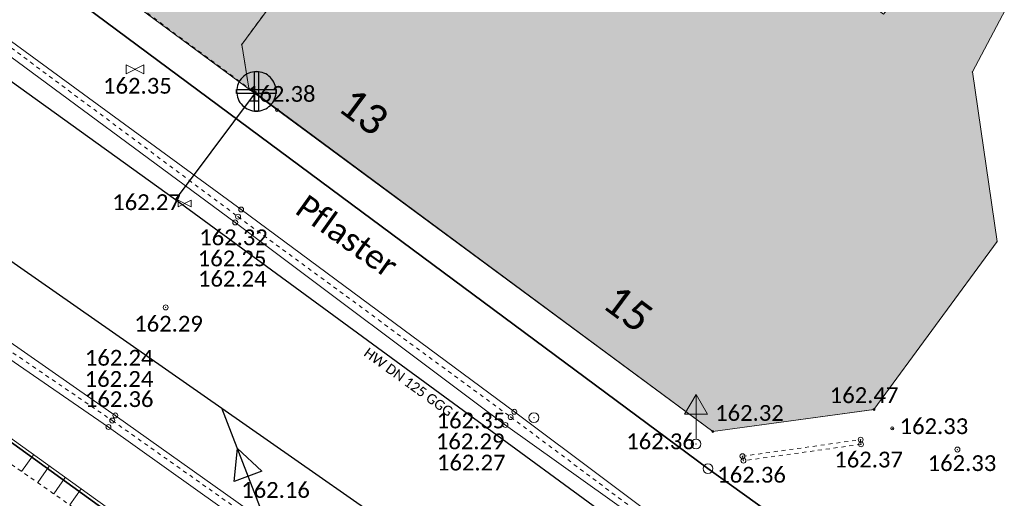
# Model space of a CAD drawing. Header units: metres. Extents: x 32397213 to 32398908, y 5500100 to 5502306.
# Tile 29 of 38: x 32398213 to 32398238, y 5500825 to 5500837. Entities that reach past the tile are written whole.
import ezdxf

# ---------------------------------------------------------------- set-up
doc = ezdxf.new("R2010")
doc.units = ezdxf.units.M
doc.header["$PDSIZE"] = 2.5
for name, pattern in [('1', [0]), ('2', [0.16, 0.06, -0.1]), ('3', [0.26, 0.11, -0.15])]:
    doc.linetypes.add(name, pattern=pattern)
doc.layers.get('0').update_dxf_attribs({"linetype": 'CONTINUOUS'})
for name, color, linetype, lineweight in [('01_A-KM-Haltungen', 7, '1', 25), ('01_A-R-Regeneinlauf', 7, '1', 25), ('01_W-Hausanschluß', 7, '1', 25), ('01_W-Leitung-AW', 7, '1', 25), ('01_W-Leitung-HW', 7, '1', 25), ('01_W-Leitung-HW_LA', 7, '1', 25), ('AX_BesondererGebaeudepunkt_G2200', 7, '1', 18), ('AX_Flurstueck', 7, '1', 18), ('AX_Gebaeude', 7, '1', 18), ('AX_Grenzpunkt_V1000_G2200', 7, '1', 18), ('AX_LagebezeichnungMitHausnummer', 7, '1', 18), ('AX_SonstigerVermessungspunkt_V1000_G2200', 7, '1', 18), ('AX_SonstigesBauwerkOderSonstigeEinrichtung', 7, '1', 18), ('BESCHRIFTUNG', 7, '1', 13), ('H_GAS_SCHIEBER', 7, '1', 18), ('H_GEBAEUDE_LICHTSCHACHT', 7, '1', 13), ('H_KANAL_EINL_QUAD', 7, '1', 13), ('H_KANALHALTUNG_RW_RR', 7, '1', 18), ('H_RINNE', 7, '1', 13), ('H_VERKEHRSSCHILD', 7, '1', 18), ('H_WASSER_HAS', 7, '1', 18), ('L_RINNE', 7, '1', 13), ('S_GAS_SCHIEBER', 7, '1', 18), ('S_GEBAEUDE_LICHTSCHACHT', 7, '1', 13), ('S_KANALHALTUNG_RW_RR', 7, '1', 18), ('S_RINNE', 7, '1', 13), ('S_VERKEHRSSCHILD', 7, '1', 18), ('S_WASSER_HAS', 7, '1', 18)]:
    doc.layers.add(name, color=color, linetype=linetype, lineweight=lineweight)
for name, color, linetype, lineweight, true_color in [('A_AX_Gebaeude', 7, '1', 18, 0x999999), ('A_AX_SonstigesBauwerkOderSonstigeEinrichtung', 7, '1', 18, 0xcccccc), ('H_BORDSTEIN_HOCH', 7, '1', 13, 0x004000), ('H_BORDSTEIN_RUND', 7, '1', 13, 0x004000), ('H_GEBAEUDE_OEFFENTL', 1, '1', 13, 0xff0000), ('H_STRASSENACHSE', 7, '1', 13, 0xbb005e), ('H_STRASSENRAND', 7, '1', 13, 0x008080), ('H_TOPO', 7, '1', 13, 0x008000), ('L_BORDSTEIN_HOCH', 7, '1', 13, 0x004000), ('L_BORDSTEIN_RUND', 7, '1', 13, 0x004000), ('L_GEBAEUDE_OEFFENTL', 1, '1', 13, 0xff0000), ('L_MAUERN_OBEN', 7, '1', 13, 0xff0080), ('L_MAUERN_UNTEN', 7, '1', 13, 0xff8000), ('L_STRASSENRAND', 7, '1', 13, 0x008080), ('S_BORDSTEIN_HOCH', 7, '1', 13, 0x004000), ('S_BORDSTEIN_RUND', 7, '1', 13, 0x004000), ('S_GEBAEUDE_OEFFENTL', 1, '1', 13, 0xff0000), ('S_STRASSENACHSE', 7, '1', 13, 0xbb005e), ('S_STRASSENRAND', 7, '1', 13, 0x008080), ('S_TOPO', 7, '1', 13, 0x008000)]:
    doc.layers.add(name, color=color, linetype=linetype, lineweight=lineweight, true_color=true_color)
doc.styles.add('0', font='calibri.ttf')

# ---------------------------------------------------------------- blocks, each defined once
blk = doc.blocks.new('61')
at = {"color": 0}
for p, q in [((-0.447, 0.224), (-0.447, -0.224)), ((-0.447, 0.224), (-0.447, -0.224)), ((-0.447, -0.224), (0.447, 0.224)), ((0.447, -0.224), (-0.447, 0.224)), ((0.447, 0.224), (0.447, -0.224))]:
    blk.add_line(p, q, dxfattribs=at)
blk = doc.blocks.new('-1')
at = {"color": 0}
blk.add_circle((0, 0), 0.5, dxfattribs=at)
blk.add_point((0, 0), dxfattribs=at)
blk = doc.blocks.new('99')
at = {"color": 0}
blk.add_point((0, 0), dxfattribs=at)
blk = doc.blocks.new('1')
at = {"color": 0}
blk.add_circle((0, 0), 0.5, dxfattribs=at)
blk.add_point((0, 0), dxfattribs=at)
blk = doc.blocks.new('7')
at = {"color": 0}
for p, q in [((-0.433, -0.25), (0, 0.5)), ((0, 0.5), (0.433, -0.25)), ((0, 0.5), (0, -0.25)), ((0.433, -0.25), (-0.433, -0.25))]:
    blk.add_line(p, q, dxfattribs=at)
blk.add_solid([(0, 0.5), (0.433, -0.25), (-0.433, -0.25)], dxfattribs=at)
blk = doc.blocks.new('76')
at = {"color": 0}
blk.add_line((0, 0.05), (0, 0.3), dxfattribs=at)
for name, p, xscale, yscale, zscale in [('7', (0, 0.367), 0.267, 0.267, 0.267), ('1', (0, 0), 0.1, 0.1, 0.1)]:
    blk.add_blockref(name, p, dxfattribs=dict(at, xscale=xscale, yscale=yscale, zscale=zscale))

msp = doc.modelspace()

# ---------------------------------------------------------------- hatches: boundary and pattern name
at = {"layer": 'A_AX_Gebaeude', "linetype": 'Continuous', "lineweight": 13}
msp.add_hatch(color=256, dxfattribs=at).paths.add_polyline_path([(32398225.207, 5500844.549), (32398224.105, 5500844.36), (32398223.437, 5500843.462), (32398222.668, 5500843.342), (32398220.164, 5500839.933), (32398220.284, 5500839.165), (32398218.474, 5500836.71), (32398218.65, 5500835.601), (32398230.395, 5500826.918), (32398234.473, 5500827.472), (32398237.591, 5500831.722), (32398236.97, 5500836.012), (32398237.88, 5500837.735), (32398235.726, 5500838.739), (32398234.717, 5500837.473)], flags=0)
at = {"layer": 'A_AX_SonstigesBauwerkOderSonstigeEinrichtung', "linetype": 'Continuous', "lineweight": 13}
msp.add_hatch(color=256, dxfattribs=at).paths.add_polyline_path([(32398214.636, 5500838.568), (32398218.65, 5500835.601), (32398218.474, 5500836.71), (32398220.284, 5500839.165), (32398220.164, 5500839.933), (32398222.668, 5500843.342), (32398223.437, 5500843.462), (32398224.105, 5500844.36), (32398225.207, 5500844.549), (32398221.836, 5500847.078), (32398221.345, 5500847.423), (32398221.163, 5500847.183)], flags=0)

# ---------------------------------------------------------------- linework, layer by layer
at = {"layer": '01_A-KM-Haltungen', "color": 212, "ltscale": 0.5, "true_color": 0xe132e1}
msp.add_polyline3d([(32398173.837, 5500858.331, 162.578), (32398174.247, 5500858.045, 159.798), (32398175.864, 5500856.886, 162.543), (32398195.725, 5500843.023, 162.389), (32398197.152, 5500842.027, 162.378), (32398197.423, 5500841.839, 162.376), (32398198.177, 5500841.312, 162.37), (32398200.67, 5500839.572, 162.351), (32398210.552, 5500832.676, 162.274), (32398217.965, 5500827.503, 162.217), (32398223.595, 5500823.574, 159.545), (32398224.005, 5500823.289, 162.165)], dxfattribs=at)
at = {"layer": '01_A-R-Regeneinlauf', "color": 132, "ltscale": 0.5, "true_color": 0x00e5e5}
msp.add_polyline3d([(32398219.034, 5500824.757, 0), (32398217.965, 5500827.503, 0)], dxfattribs=at)
at = {"layer": '01_A-R-Regeneinlauf', "color": 153, "ltscale": 0.375, "true_color": 0x72a5cf}
msp.add_polyline3d([(32398218.284, 5500825.646, 0), (32398218.365, 5500826.48, 0), (32398218.984, 5500825.914, 0), (32398218.284, 5500825.646, 0)], close=True, dxfattribs=at)
at = {"layer": '01_W-Hausanschluß', "color": 5, "ltscale": 0.5, "true_color": 0x0000ff}
for points in [[(32398218.842, 5500836.021, 40.539), (32398218.793, 5500836.019, 40.539), (32398218.744, 5500836.011, 40.539), (32398218.697, 5500835.999, 40.539), (32398218.651, 5500835.983, 40.539), (32398218.606, 5500835.962, 40.539), (32398218.564, 5500835.937, 40.539), (32398218.525, 5500835.908, 40.539), (32398218.488, 5500835.875, 40.539), (32398218.455, 5500835.838, 40.539), (32398218.426, 5500835.799, 40.539), (32398218.401, 5500835.757, 40.539), (32398218.38, 5500835.712, 40.539), (32398218.364, 5500835.666, 40.539), (32398218.352, 5500835.619, 40.539), (32398218.344, 5500835.57, 40.539), (32398218.342, 5500835.521, 40.539), (32398218.344, 5500835.472, 40.539), (32398218.352, 5500835.423, 40.539), (32398218.364, 5500835.376, 40.539), (32398218.38, 5500835.33, 40.539), (32398218.401, 5500835.285, 40.539), (32398218.426, 5500835.243, 40.539), (32398218.455, 5500835.204, 40.539), (32398218.488, 5500835.167, 40.539), (32398218.525, 5500835.134, 40.539), (32398218.564, 5500835.105, 40.539), (32398218.606, 5500835.08, 40.539), (32398218.651, 5500835.059, 40.539), (32398218.697, 5500835.043, 40.539), (32398218.744, 5500835.031, 40.539), (32398218.793, 5500835.023, 40.539), (32398218.842, 5500835.021, 40.539), (32398218.891, 5500835.023, 40.539), (32398218.94, 5500835.031, 40.539), (32398218.987, 5500835.043, 40.539), (32398219.033, 5500835.059, 40.539), (32398219.078, 5500835.08, 40.539), (32398219.12, 5500835.105, 40.539), (32398219.159, 5500835.134, 40.539), (32398219.196, 5500835.167, 40.539), (32398219.229, 5500835.204, 40.539), (32398219.258, 5500835.243, 40.539), (32398219.283, 5500835.285, 40.539), (32398219.304, 5500835.33, 40.539), (32398219.32, 5500835.376, 40.539), (32398219.332, 5500835.423, 40.539), (32398219.34, 5500835.472, 40.539), (32398219.342, 5500835.521, 40.539), (32398219.34, 5500835.57, 40.539), (32398219.332, 5500835.619, 40.539), (32398219.32, 5500835.666, 40.539), (32398219.304, 5500835.712, 40.539), (32398219.283, 5500835.757, 40.539), (32398219.258, 5500835.799, 40.539), (32398219.229, 5500835.838, 40.539), (32398219.196, 5500835.875, 40.539), (32398219.159, 5500835.908, 40.539), (32398219.12, 5500835.937, 40.539), (32398219.078, 5500835.962, 40.539), (32398219.033, 5500835.983, 40.539), (32398218.987, 5500835.999, 40.539), (32398218.94, 5500836.011, 40.539), (32398218.891, 5500836.019, 40.539)], [(32398218.792, 5500836.021, 40.539), (32398218.892, 5500836.021, 40.539), (32398218.892, 5500835.021, 40.539), (32398218.792, 5500835.021, 40.539), (32398218.792, 5500836.021, 40.539)], [(32398218.342, 5500835.571, 40.539), (32398219.342, 5500835.571, 40.539), (32398219.342, 5500835.471, 40.539), (32398218.342, 5500835.471, 40.539), (32398218.342, 5500835.571, 40.539)]]:
    msp.add_polyline3d(points, close=True, dxfattribs=at)
at = {"layer": '01_W-Leitung-AW', "color": 3, "ltscale": 0.5, "true_color": 0x00ff00}
for points in [[(32398217.694, 5500833.979, 0), (32398218.842, 5500835.521, 40.539)], [(32398216.798, 5500832.776, 162.157), (32398217.694, 5500833.979, 0)]]:
    msp.add_polyline3d(points, dxfattribs=at)
at = {"layer": '01_W-Leitung-HW', "color": 137, "ltscale": 0.5, "true_color": 0x408080}
msp.add_polyline3d([(32398241.284, 5500795.849, 0), (32398240.995, 5500796.035, 162.773), (32398240.789, 5500796.168, 162.764), (32398240.074, 5500807.801, 162.548), (32398236.26, 5500817.045, 162.438), (32398235.387, 5500819.161, 162.356), (32398216.798, 5500832.776, 162.157), (32398208.473, 5500838.768, 162.167), (32398201.561, 5500843.852, 162.173), (32398198.113, 5500846.431, 162.184), (32398197.782, 5500846.645, 162.199), (32398182.768, 5500857.786, 162.37), (32398172.935, 5500865.09, 162.62), (32398172.687, 5500865.225, 0)], dxfattribs=at)
at = {"layer": 'AX_Flurstueck', "color": 7, "linetype": '1', "lineweight": 25, "ltscale": 0.5}
for points in [[(32398260.591, 5500929.8, 0), (32398253.085, 5500916.076, 0), (32398241.099, 5500890.097, 0), (32398228.374, 5500898.503, 0), (32398228.034, 5500897.863, 0), (32398219.578, 5500882.09, 0), (32398210.755, 5500865.618, 0), (32398202.569, 5500850.337, 0), (32398201.105, 5500847.604, 0), (32398230.274, 5500825.974, 0), (32398237.462, 5500820.816, 0), (32398239.401, 5500818.427, 0), (32398240.901, 5500813.18, 0), (32398245.869, 5500817.778, 0), (32398250.997, 5500830.093, 0), (32398251.247, 5500829.983, 0), (32398252.325, 5500832.562, 0), (32398258.233, 5500846.726, 0)], [(32398242.65, 5500796.687, 0), (32398242.1, 5500804.734, 0), (32398240.901, 5500813.18, 0), (32398239.401, 5500818.427, 0), (32398237.462, 5500820.816, 0), (32398230.274, 5500825.974, 0), (32398201.105, 5500847.604, 0), (32398187.291, 5500857.733, 0), (32398179.514, 5500863.437, 0), (32398168.038, 5500870.674, 0), (32398158.812, 5500877.06, 0)], [(32398153.92, 5500868.97, 0), (32398166.618, 5500859.468, 0), (32398175.937, 5500852.494, 0), (32398186.92, 5500844.505, 0), (32398197.942, 5500836.82, 0), (32398203.115, 5500833.521, 0), (32398230.425, 5500813.779, 0), (32398232.524, 5500804.714, 0), (32398233.224, 5500801.675, 0)]]:
    msp.add_polyline3d(points, dxfattribs=at)
msp.add_polyline3d([(32398203.115, 5500833.521, 0), (32398193.275, 5500819.149, 0), (32398224.618, 5500794.598, 0), (32398228.675, 5500791.449, 0), (32398233.224, 5500801.675, 0), (32398232.524, 5500804.714, 0), (32398230.425, 5500813.779, 0)], close=True, dxfattribs=at)
at = {"layer": 'AX_Gebaeude', "color": 7, "linetype": '1', "lineweight": 13, "ltscale": 0.5}
msp.add_polyline3d([(32398225.207, 5500844.549, 0), (32398224.105, 5500844.36, 0), (32398223.437, 5500843.462, 0), (32398222.668, 5500843.342, 0), (32398220.164, 5500839.933, 0), (32398220.284, 5500839.165, 0), (32398218.474, 5500836.71, 0), (32398218.65, 5500835.601, 0), (32398230.395, 5500826.918, 0), (32398234.473, 5500827.472, 0), (32398237.591, 5500831.722, 0), (32398236.97, 5500836.012, 0), (32398237.88, 5500837.735, 0), (32398235.726, 5500838.739, 0), (32398234.717, 5500837.473, 0)], close=True, dxfattribs=at)
at = {"layer": 'AX_SonstigesBauwerkOderSonstigeEinrichtung', "color": 7, "linetype": '3', "lineweight": 13, "ltscale": 0.5}
msp.add_polyline3d([(32398214.636, 5500838.568, 0), (32398218.65, 5500835.601, 0), (32398218.474, 5500836.71, 0), (32398220.284, 5500839.165, 0), (32398220.164, 5500839.933, 0), (32398222.668, 5500843.342, 0), (32398223.437, 5500843.462, 0), (32398224.105, 5500844.36, 0), (32398225.207, 5500844.549, 0), (32398221.836, 5500847.078, 0), (32398221.345, 5500847.423, 0), (32398221.163, 5500847.183, 0)], close=True, dxfattribs=at)
at = {"layer": 'L_BORDSTEIN_HOCH', "color": 98, "lineweight": 18, "ltscale": 0.5, "true_color": 0x004000}
msp.add_polyline3d([(32398208.284, 5500831.712, 162.373), (32398215.098, 5500827.027, 162.356), (32398221.53, 5500822.446, 162.335)], dxfattribs=at)
at = {"layer": 'L_BORDSTEIN_RUND', "color": 98, "lineweight": 18, "ltscale": 0.5, "true_color": 0x004000}
msp.add_polyline3d([(32398212.067, 5500837.196, 162.326), (32398218.457, 5500832.531, 162.317), (32398225.373, 5500827.413, 162.346), (32398229.917, 5500824.014, 162.365), (32398230.443, 5500823.642, 162.358), (32398230.964, 5500823.263, 162.351), (32398231.48, 5500822.878, 162.344), (32398231.992, 5500822.486, 162.336), (32398232.498, 5500822.088, 162.329), (32398233, 5500821.684, 162.322), (32398233.336, 5500821.43, 162.322), (32398233.666, 5500821.167, 162.322), (32398233.99, 5500820.897, 162.321), (32398234.307, 5500820.619, 162.321), (32398234.616, 5500820.333, 162.321), (32398234.919, 5500820.039, 162.321), (32398235.305, 5500819.634, 162.331), (32398235.679, 5500819.219, 162.342), (32398236.041, 5500818.793, 162.352), (32398236.391, 5500818.357, 162.363), (32398236.729, 5500817.911, 162.374), (32398237.053, 5500817.455, 162.384), (32398237.454, 5500816.794, 162.392), (32398237.839, 5500816.123, 162.4)], dxfattribs=at)
at = {"layer": 'L_GEBAEUDE_OEFFENTL', "color": 1, "ltscale": 0.5, "true_color": 0xff0000}
msp.add_polyline3d([(32398203.708, 5500845.782, 162.395), (32398214.154, 5500837.923, 162.185), (32398214.637, 5500838.555, 162.185), (32398230.395, 5500826.911, 162.322), (32398234.477, 5500827.468, 162.466)], dxfattribs=at)
at = {"layer": 'L_MAUERN_OBEN', "color": 230, "linetype": '2', "lineweight": 13, "ltscale": 0.5, "true_color": 0xff0080}
msp.add_polyline3d([(32398202.934, 5500833.133, 162.76), (32398211.163, 5500827.105, 162.713), (32398223.46, 5500818.579, 162.713)], dxfattribs=at)
at = {"layer": 'L_MAUERN_OBEN', "linetype": '1', "lineweight": 18, "ltscale": 0.5}
for points in [[(32398213.198, 5500826.326, 162.444), (32398212.898, 5500825.902, 162.713)], [(32398213.306, 5500825.62, 162.713), (32398213.6, 5500826.037, 162.447)], [(32398214.003, 5500825.748, 162.449), (32398213.713, 5500825.337, 162.713)], [(32398214.12, 5500825.055, 162.713), (32398214.405, 5500825.459, 162.451)]]:
    msp.add_polyline3d(points, dxfattribs=at)
at = {"layer": 'L_MAUERN_UNTEN', "color": 30, "linetype": '1', "ltscale": 0.5, "true_color": 0xff8b17}
msp.add_polyline3d([(32398203.013, 5500833.295, 162.428), (32398203.289, 5500833.433, 162.452), (32398203.616, 5500833.369, 162.466), (32398211.384, 5500827.628, 162.434), (32398218.266, 5500822.687, 162.473), (32398223.681, 5500818.903, 162.429)], dxfattribs=at)
at = {"layer": 'L_RINNE', "linetype": '2', "lineweight": 18, "ltscale": 0.5}
for points in [[(32398211.996, 5500837.1, 162.215), (32398218.379, 5500832.349, 162.247), (32398225.28, 5500827.279, 162.287), (32398229.821, 5500823.888, 162.281)], [(32398208.384, 5500831.832, 162.238), (32398215.194, 5500827.191, 162.235), (32398221.665, 5500822.617, 162.188)]]:
    msp.add_polyline3d(points, dxfattribs=at)
msp.add_polyline3d([(32398234.139, 5500826.707, 162.414), (32398234.148, 5500826.589, 162.371), (32398231.172, 5500826.175, 162.36), (32398231.147, 5500826.288, 162.373)], close=True, dxfattribs=at)
at = {"layer": 'L_STRASSENRAND', "color": 136, "lineweight": 13, "ltscale": 0.5, "true_color": 0x008080}
for points in [[(32398211.872, 5500836.946, 162.223), (32398218.307, 5500832.204, 162.241), (32398225.147, 5500827.077, 162.269), (32398229.757, 5500823.793, 162.287)], [(32398208.543, 5500832.012, 162.215), (32398215.271, 5500827.32, 162.238), (32398221.694, 5500822.758, 162.185)]]:
    msp.add_polyline3d(points, dxfattribs=at)

# ---------------------------------------------------------------- block references
at = {"layer": 'AX_BesondererGebaeudepunkt_G2200', "color": 7, "xscale": 0.05, "yscale": 0.05, "zscale": 0.05}
for p in [(32398218.474, 5500836.71), (32398236.97, 5500836.012), (32398218.65, 5500835.601), (32398237.591, 5500831.722), (32398234.473, 5500827.472), (32398230.395, 5500826.918)]:
    msp.add_blockref('99', p, dxfattribs=at)
at = {"layer": 'AX_Grenzpunkt_V1000_G2200', "color": 7, "xscale": 0.25, "yscale": 0.25, "zscale": 0.25}
msp.add_blockref('-1', (32398230.274, 5500825.974), dxfattribs=at)
at = {"layer": 'AX_SonstigerVermessungspunkt_V1000_G2200', "color": 7, "xscale": 0.25, "yscale": 0.25, "zscale": 0.25}
msp.add_blockref('-1', (32398225.866, 5500827.264), dxfattribs=at)
at = {"layer": 'S_BORDSTEIN_HOCH', "color": 98, "lineweight": 18, "true_color": 0x004000, "xscale": 0.125, "yscale": 0.125, "zscale": 0.125}
msp.add_blockref('1', (32398215.098, 5500827.027, 162.356), dxfattribs=at)
at = {"layer": 'S_BORDSTEIN_RUND', "color": 98, "lineweight": 18, "true_color": 0x004000, "xscale": 0.125, "yscale": 0.125, "zscale": 0.125}
for p in [(32398218.457, 5500832.531, 162.317), (32398225.373, 5500827.413, 162.346)]:
    msp.add_blockref('1', p, dxfattribs=at)
at = {"layer": 'S_GAS_SCHIEBER', "color": 11, "true_color": 0xff8040, "xscale": 0.5, "yscale": 0.5, "zscale": 0.5}
msp.add_blockref('61', (32398215.772, 5500836.08, 162.351), dxfattribs=at)
at = {"layer": 'S_GEBAEUDE_LICHTSCHACHT', "lineweight": 18, "xscale": 0.075, "yscale": 0.075, "zscale": 0.075}
msp.add_blockref('1', (32398219.362, 5500835.051, 162.381), dxfattribs=at)
at = {"layer": 'S_GEBAEUDE_OEFFENTL', "color": 1, "true_color": 0xff0000, "xscale": 0.05, "yscale": 0.05, "zscale": 0.05}
for p in [(32398234.477, 5500827.468, 162.466), (32398230.395, 5500826.911, 162.322)]:
    msp.add_blockref('-1', p, dxfattribs=at)
at = {"layer": 'S_KANALHALTUNG_RW_RR', "color": 150, "true_color": 0x0080ff, "xscale": 0.075, "yscale": 0.075, "zscale": 0.075}
msp.add_blockref('-1', (32398234.938, 5500826.993, 162.326), dxfattribs=at)
at = {"layer": 'S_RINNE', "lineweight": 18, "xscale": 0.125, "yscale": 0.125, "zscale": 0.125}
for p in [(32398218.379, 5500832.349, 162.247), (32398215.194, 5500827.191, 162.235), (32398225.28, 5500827.279, 162.287), (32398234.139, 5500826.707, 162.414), (32398234.148, 5500826.589, 162.371), (32398231.147, 5500826.288, 162.373), (32398231.172, 5500826.175, 162.36)]:
    msp.add_blockref('1', p, dxfattribs=at)
at = {"layer": 'S_STRASSENACHSE', "color": 236, "lineweight": 18, "true_color": 0x800040, "xscale": 0.125, "yscale": 0.125, "zscale": 0.125}
msp.add_blockref('1', (32398216.546, 5500830.054, 162.286), dxfattribs=at)
at = {"layer": 'S_STRASSENRAND', "color": 136, "lineweight": 13, "true_color": 0x008080, "xscale": 0.125, "yscale": 0.125, "zscale": 0.125}
for p in [(32398218.307, 5500832.204, 162.241), (32398215.271, 5500827.32, 162.238), (32398225.147, 5500827.077, 162.269)]:
    msp.add_blockref('1', p, dxfattribs=at)
at = {"layer": 'S_TOPO', "color": 96, "lineweight": 13, "true_color": 0x008000, "xscale": 0.125, "yscale": 0.125, "zscale": 0.125}
msp.add_blockref('1', (32398236.588, 5500826.457, 162.327), dxfattribs=at)
at = {"layer": 'S_VERKEHRSSCHILD', "lineweight": 18, "xscale": 2.5, "yscale": 2.5, "zscale": 2.5}
msp.add_blockref('76', (32398229.971, 5500826.598, 162.36), dxfattribs=at)
at = {"layer": 'S_WASSER_HAS', "color": 150, "lineweight": 18, "true_color": 0x0080ff, "xscale": 0.3749999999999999, "yscale": 0.3749999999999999, "zscale": 0.3749999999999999}
msp.add_blockref('61', (32398217.027, 5500832.684, 162.266), dxfattribs=at)

# ---------------------------------------------------------------- texts
at = {"layer": '01_W-Leitung-HW_LA', "color": 1, "true_color": 0xff0000, "insert": (32398222.768, 5500828.266), "char_height": 0.25, "attachment_point": 2, "rotation": 324, "style": '0'}
msp.add_mtext('HW DN 125 GGG', dxfattribs=at)
at = {"layer": 'AX_LagebezeichnungMitHausnummer', "color": 7, "char_height": 0.75, "attachment_point": 2, "rotation": 323.337, "style": '0'}
for s, insert in [('13', (32398221.784, 5500835.31)), ('15', (32398228.477, 5500830.327))]:
    msp.add_mtext(s, dxfattribs=dict(at, insert=insert))
at = {"layer": 'BESCHRIFTUNG', "insert": (32398220.134, 5500832.944), "char_height": 0.6, "attachment_point": 1, "rotation": 324.461, "style": '0'}
msp.add_mtext('Pflaster', dxfattribs=at)
at = {"layer": 'H_BORDSTEIN_HOCH', "color": 98, "true_color": 0x004000, "insert": (32398214.5, 5500827.933, 162.356), "char_height": 0.4, "attachment_point": 1, "style": '0'}
msp.add_mtext('162.36', dxfattribs=at)
at = {"layer": 'H_BORDSTEIN_RUND', "color": 98, "true_color": 0x004000, "char_height": 0.4, "attachment_point": 1, "style": '0'}
for s, insert in [('162.32', (32398217.394, 5500832.027, 162.317)), ('162.35', (32398223.404, 5500827.393, 162.346))]:
    msp.add_mtext(s, dxfattribs=dict(at, insert=insert))
at = {"layer": 'H_GAS_SCHIEBER', "color": 11, "true_color": 0xff8040, "insert": (32398214.962, 5500835.862, 162.351), "char_height": 0.4, "attachment_point": 1, "style": '0'}
msp.add_mtext('162.35', dxfattribs=at)
at = {"layer": 'H_GEBAEUDE_LICHTSCHACHT', "insert": (32398218.601, 5500835.657, 162.381), "char_height": 0.4, "attachment_point": 1, "style": '0'}
msp.add_mtext('162.38', dxfattribs=at)
at = {"layer": 'H_GEBAEUDE_OEFFENTL', "color": 1, "true_color": 0xff0000, "char_height": 0.4, "attachment_point": 1, "style": '0'}
for s, insert in [('162.47', (32398233.357, 5500828.033, 162.466)), ('162.32', (32398230.455, 5500827.583, 162.322))]:
    msp.add_mtext(s, dxfattribs=dict(at, insert=insert))
at = {"layer": 'H_KANAL_EINL_QUAD', "insert": (32398218.458, 5500825.635, 162.163), "char_height": 0.4, "attachment_point": 1, "style": '0'}
msp.add_mtext('162.16', dxfattribs=at)
at = {"layer": 'H_KANALHALTUNG_RW_RR', "color": 150, "true_color": 0x0080ff, "insert": (32398235.124, 5500827.248, 162.326), "char_height": 0.4, "attachment_point": 1, "style": '0'}
msp.add_mtext('162.33', dxfattribs=at)
at = {"layer": 'H_RINNE', "char_height": 0.4, "attachment_point": 1, "style": '0'}
for s, insert in [('162.25', (32398217.359, 5500831.493, 162.247)), ('162.24', (32398214.497, 5500828.443, 162.235)), ('162.29', (32398223.385, 5500826.864, 162.287)), ('162.37', (32398233.472, 5500826.404, 162.371)), ('162.36', (32398230.508, 5500826.019, 162.36))]:
    msp.add_mtext(s, dxfattribs=dict(at, insert=insert))
at = {"layer": 'H_STRASSENACHSE', "color": 236, "true_color": 0x800040, "insert": (32398215.749, 5500829.841, 162.286), "char_height": 0.4, "attachment_point": 1, "style": '0'}
msp.add_mtext('162.29', dxfattribs=at)
at = {"layer": 'H_STRASSENRAND', "color": 136, "true_color": 0x008080, "char_height": 0.4, "attachment_point": 1, "style": '0'}
for s, insert in [('162.24', (32398217.364, 5500830.979, 162.241)), ('162.24', (32398214.5, 5500828.979, 162.238)), ('162.27', (32398223.413, 5500826.328, 162.269))]:
    msp.add_mtext(s, dxfattribs=dict(at, insert=insert))
at = {"layer": 'H_TOPO', "color": 96, "true_color": 0x008000, "insert": (32398235.835, 5500826.313, 162.327), "char_height": 0.4, "attachment_point": 1, "style": '0'}
msp.add_mtext('162.33', dxfattribs=at)
at = {"layer": 'H_VERKEHRSSCHILD', "insert": (32398228.204, 5500826.865, 162.36), "char_height": 0.4, "attachment_point": 1, "style": '0'}
msp.add_mtext('162.36', dxfattribs=at)
at = {"layer": 'H_WASSER_HAS', "color": 150, "true_color": 0x0080ff, "insert": (32398215.193, 5500832.917, 162.266), "char_height": 0.4, "attachment_point": 1, "style": '0'}
msp.add_mtext('162.27', dxfattribs=at)

doc.saveas('drawing.dxf')
